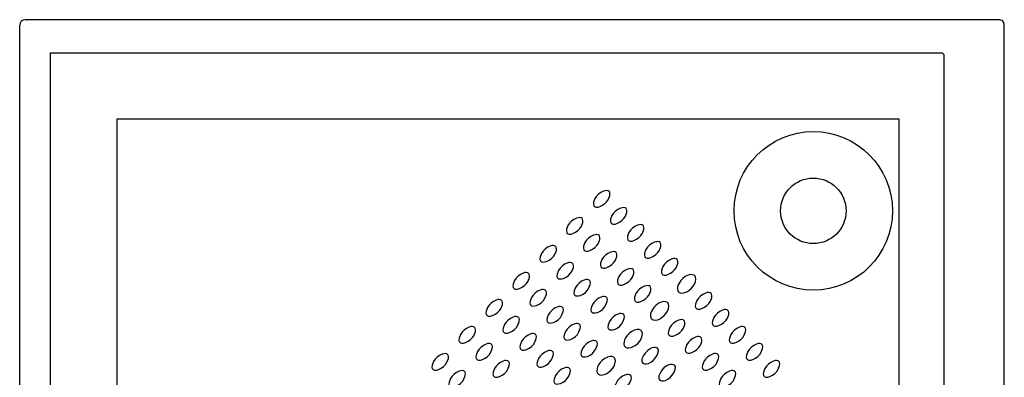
# Model space of a CAD drawing. Header units: millimetres. Extents: x 0 to 0.902, y -0.904 to 0.
# Tile 6 of 6: x 0 to 0.902, y -0.327 to 0. Entities that reach past the tile are written whole.
import ezdxf

# ---------------------------------------------------------------- set-up
doc = ezdxf.new("R2010")
doc.units = ezdxf.units.MM
doc.layers.add('BLOCKS', color=3, linetype='Continuous')

msp = doc.modelspace()

# ---------------------------------------------------------------- linework, layer by layer
at = {"layer": 'BLOCKS', "linetype": 'Continuous'}
for p, q in [((0.8972, 0), (0.005, 0)), ((0, -0.89915), (0, -0.005)), ((0.90219, -0.44879), (0.90219, -0.005)), ((0.02836, -0.84615), (0.02836, -0.03032)), ((0.02836, -0.03032), (0.84419, -0.03032)), ((0.84719, -0.42722), (0.84719, -0.03332)), ((0.08899, -0.09094), (0.08899, -0.80793)), ((0.80598, -0.09094), (0.08899, -0.09094)), ((0.80598, -0.41308), (0.80598, -0.09094))]:
    msp.add_line(p, q, dxfattribs=at)
at = {"layer": 'BLOCKS', "linetype": 'Continuous', "flags": 128}
msp.add_lwpolyline([(0.90219, -0.005), (0.9021, -0.00402), (0.90181, -0.00309), (0.90135, -0.00222), (0.90073, -0.00147), (0.89997, -0.00084), (0.89911, -0.00038), (0.89817, -0.0001), (0.8972, 0)], dxfattribs=at)
at = {"layer": 'BLOCKS'}
for points in [[(0.54075, -0.16108), (0.54088, -0.15914), (0.54059, -0.15802), (0.5401, -0.15729), (0.53936, -0.15679), (0.5379, -0.15649), (0.5367, -0.15656), (0.53502, -0.15699), (0.53261, -0.15816), (0.53046, -0.15976), (0.52863, -0.16165), (0.52714, -0.16381), (0.52587, -0.16702), (0.52574, -0.16899), (0.52602, -0.17013), (0.52652, -0.17087), (0.52723, -0.17135), (0.52817, -0.17162), (0.52999, -0.17158), (0.53173, -0.17111), (0.53412, -0.16993), (0.53625, -0.16832), (0.53805, -0.16643), (0.53952, -0.16427)], [(0.55508, -0.17983), (0.55631, -0.17664), (0.55643, -0.17469), (0.55615, -0.17358), (0.55565, -0.17285), (0.55492, -0.17235), (0.55345, -0.17204), (0.55226, -0.17212), (0.55057, -0.17255), (0.54817, -0.17372), (0.54601, -0.17532), (0.54419, -0.1772), (0.5427, -0.17936), (0.54143, -0.18258), (0.54129, -0.18454), (0.54158, -0.18568), (0.54208, -0.18642), (0.54279, -0.18691), (0.54373, -0.18718), (0.54554, -0.18714), (0.54729, -0.18667), (0.54967, -0.18549), (0.5518, -0.18387), (0.55361, -0.18198)], [(0.51601, -0.18583), (0.51613, -0.18389), (0.51584, -0.18277), (0.51535, -0.18204), (0.51462, -0.18154), (0.51315, -0.18123), (0.51195, -0.18131), (0.51027, -0.18174), (0.50786, -0.18291), (0.50571, -0.18451), (0.50388, -0.1864), (0.50239, -0.18856), (0.50113, -0.19177), (0.50099, -0.19374), (0.50127, -0.19487), (0.50177, -0.19562), (0.50248, -0.1961), (0.50342, -0.19637), (0.50524, -0.19633), (0.50698, -0.19586), (0.50937, -0.19468), (0.5115, -0.19307), (0.5133, -0.19118), (0.51477, -0.18902)], [(0.57187, -0.19219), (0.57199, -0.19025), (0.57171, -0.18913), (0.57121, -0.1884), (0.57048, -0.18791), (0.56901, -0.1876), (0.56782, -0.18767), (0.56613, -0.18811), (0.56372, -0.18927), (0.56157, -0.19087), (0.55974, -0.19276), (0.55825, -0.19492), (0.55699, -0.19814), (0.55685, -0.2001), (0.55713, -0.20124), (0.55763, -0.20198), (0.55834, -0.20246), (0.55928, -0.20273), (0.5611, -0.2027), (0.56284, -0.20223), (0.56523, -0.20104), (0.56736, -0.19943), (0.56916, -0.19754), (0.57064, -0.19538)], [(0.53033, -0.20457), (0.53156, -0.20138), (0.53168, -0.19944), (0.5314, -0.19833), (0.53091, -0.19759), (0.53017, -0.1971), (0.5287, -0.19679), (0.52751, -0.19687), (0.52582, -0.1973), (0.52342, -0.19846), (0.52127, -0.20007), (0.51944, -0.20195), (0.51795, -0.20411), (0.51668, -0.20733), (0.51655, -0.20929), (0.51683, -0.21043), (0.51733, -0.21117), (0.51804, -0.21166), (0.51898, -0.21193), (0.52079, -0.21189), (0.52254, -0.21142), (0.52492, -0.21023), (0.52705, -0.20862), (0.52886, -0.20673)], [(0.49176, -0.21132), (0.49188, -0.20937), (0.49159, -0.20826), (0.4911, -0.20753), (0.49037, -0.20703), (0.4889, -0.20672), (0.4877, -0.2068), (0.48602, -0.20723), (0.48361, -0.2084), (0.48146, -0.21), (0.47963, -0.21189), (0.47814, -0.21405), (0.47688, -0.21726), (0.47674, -0.21923), (0.47702, -0.22036), (0.47752, -0.2211), (0.47823, -0.22159), (0.47917, -0.22186), (0.48099, -0.22182), (0.48273, -0.22135), (0.48512, -0.22017), (0.48725, -0.21856), (0.48905, -0.21667), (0.49052, -0.21451)], [(0.58742, -0.20775), (0.58754, -0.20581), (0.58726, -0.20469), (0.58677, -0.20396), (0.58603, -0.20346), (0.58456, -0.20316), (0.58337, -0.20323), (0.58169, -0.20366), (0.57928, -0.20483), (0.57713, -0.20643), (0.5753, -0.20832), (0.57381, -0.21048), (0.57254, -0.21369), (0.57241, -0.21566), (0.57269, -0.21679), (0.57319, -0.21754), (0.5739, -0.21802), (0.57484, -0.21829), (0.57665, -0.21825), (0.5784, -0.21778), (0.58078, -0.2166), (0.58292, -0.21499), (0.58472, -0.2131), (0.58619, -0.21094)], [(0.54712, -0.21694), (0.54724, -0.215), (0.54696, -0.21388), (0.54646, -0.21315), (0.54573, -0.21265), (0.54426, -0.21235), (0.54307, -0.21242), (0.54138, -0.21286), (0.53897, -0.21402), (0.53682, -0.21562), (0.535, -0.21751), (0.5335, -0.21967), (0.53224, -0.22289), (0.5321, -0.22485), (0.53238, -0.22599), (0.53288, -0.22673), (0.53359, -0.22721), (0.53453, -0.22748), (0.53635, -0.22744), (0.53809, -0.22698), (0.54048, -0.22579), (0.54261, -0.22418), (0.54442, -0.22229), (0.54589, -0.22013)], [(0.50608, -0.23006), (0.50731, -0.22687), (0.50743, -0.22493), (0.50715, -0.22382), (0.50666, -0.22308), (0.50592, -0.22259), (0.50445, -0.22228), (0.50326, -0.22236), (0.50158, -0.22279), (0.49917, -0.22395), (0.49702, -0.22555), (0.49519, -0.22744), (0.4937, -0.2296), (0.49243, -0.23282), (0.4923, -0.23478), (0.49258, -0.23592), (0.49308, -0.23666), (0.49379, -0.23715), (0.49473, -0.23741), (0.49654, -0.23738), (0.49829, -0.23691), (0.50067, -0.23572), (0.5028, -0.23411), (0.50461, -0.23222)], [(0.60298, -0.2233), (0.6031, -0.22136), (0.60282, -0.22025), (0.60232, -0.21951), (0.60159, -0.21902), (0.60012, -0.21871), (0.59893, -0.21879), (0.59724, -0.21922), (0.59483, -0.22038), (0.59268, -0.22199), (0.59086, -0.22387), (0.58936, -0.22603), (0.5881, -0.22925), (0.58796, -0.23121), (0.58825, -0.23235), (0.58874, -0.23309), (0.58945, -0.23358), (0.5904, -0.23385), (0.59221, -0.23381), (0.59395, -0.23334), (0.59634, -0.23215), (0.59847, -0.23054), (0.60028, -0.22865), (0.60175, -0.22649)], [(0.46701, -0.23607), (0.46713, -0.23412), (0.46685, -0.23301), (0.46635, -0.23228), (0.46562, -0.23178), (0.46415, -0.23147), (0.46296, -0.23155), (0.46127, -0.23198), (0.45886, -0.23315), (0.45671, -0.23475), (0.45488, -0.23663), (0.45339, -0.23879), (0.45213, -0.24201), (0.45199, -0.24398), (0.45227, -0.24511), (0.45277, -0.24585), (0.45348, -0.24634), (0.45442, -0.24661), (0.45624, -0.24657), (0.45798, -0.2461), (0.46037, -0.24492), (0.4625, -0.2433), (0.4643, -0.24141), (0.46578, -0.23926)], [(0.56267, -0.2325), (0.5628, -0.23055), (0.56251, -0.22944), (0.56202, -0.22871), (0.56128, -0.22821), (0.55982, -0.2279), (0.55862, -0.22798), (0.55694, -0.22841), (0.55453, -0.22958), (0.55238, -0.23118), (0.55055, -0.23307), (0.54906, -0.23523), (0.54779, -0.23844), (0.54766, -0.24041), (0.54794, -0.24154), (0.54844, -0.24228), (0.54915, -0.24277), (0.55009, -0.24304), (0.55191, -0.243), (0.55365, -0.24253), (0.55604, -0.24135), (0.55817, -0.23974), (0.55997, -0.23785), (0.56144, -0.23569)], [(0.61915, -0.24007), (0.61958, -0.23743), (0.61933, -0.23579), (0.61886, -0.23484), (0.61851, -0.23443), (0.618, -0.23402), (0.61657, -0.23346), (0.61465, -0.23341), (0.61245, -0.23395), (0.60991, -0.23518), (0.60764, -0.23687), (0.60571, -0.23887), (0.60413, -0.24116), (0.60331, -0.24286), (0.60277, -0.24466), (0.60263, -0.24692), (0.603, -0.24833), (0.60367, -0.24928), (0.60419, -0.24971), (0.60529, -0.25018), (0.607, -0.25035), (0.60934, -0.24991), (0.61125, -0.24911), (0.61303, -0.24804), (0.61526, -0.24618), (0.61715, -0.24397), (0.6183, -0.24209)], [(0.52287, -0.24243), (0.52299, -0.24049), (0.52271, -0.23937), (0.52221, -0.23864), (0.52148, -0.23814), (0.52001, -0.23784), (0.51882, -0.23791), (0.51713, -0.23835), (0.51472, -0.23951), (0.51257, -0.24111), (0.51075, -0.243), (0.50925, -0.24516), (0.50799, -0.24838), (0.50785, -0.25034), (0.50813, -0.25148), (0.50863, -0.25222), (0.50934, -0.2527), (0.51028, -0.25297), (0.5121, -0.25293), (0.51384, -0.25247), (0.51623, -0.25128), (0.51836, -0.24967), (0.52017, -0.24778), (0.52164, -0.24562)], [(0.57823, -0.24805), (0.57835, -0.24611), (0.57807, -0.245), (0.57757, -0.24426), (0.57684, -0.24377), (0.57537, -0.24346), (0.57418, -0.24354), (0.57249, -0.24397), (0.57009, -0.24513), (0.56793, -0.24673), (0.56611, -0.24862), (0.56462, -0.25078), (0.56335, -0.254), (0.56321, -0.25596), (0.5635, -0.2571), (0.564, -0.25784), (0.56471, -0.25833), (0.56565, -0.25859), (0.56746, -0.25856), (0.56921, -0.25809), (0.57159, -0.2569), (0.57372, -0.25529), (0.57553, -0.2534), (0.577, -0.25124)], [(0.48133, -0.25481), (0.48256, -0.25162), (0.48268, -0.24968), (0.4824, -0.24856), (0.48191, -0.24783), (0.48117, -0.24734), (0.4797, -0.24703), (0.47851, -0.24711), (0.47683, -0.24754), (0.47442, -0.2487), (0.47227, -0.2503), (0.47044, -0.25219), (0.46895, -0.25435), (0.46768, -0.25757), (0.46755, -0.25953), (0.46783, -0.26067), (0.46833, -0.26141), (0.46904, -0.26189), (0.46998, -0.26216), (0.47179, -0.26213), (0.47354, -0.26166), (0.47592, -0.26047), (0.47806, -0.25886), (0.47986, -0.25697)], [(0.63286, -0.25761), (0.63409, -0.25442), (0.63421, -0.25247), (0.63393, -0.25136), (0.63344, -0.25063), (0.6327, -0.25013), (0.63123, -0.24982), (0.63004, -0.2499), (0.62836, -0.25033), (0.62595, -0.2515), (0.6238, -0.2531), (0.62197, -0.25499), (0.62048, -0.25715), (0.61921, -0.26036), (0.61908, -0.26233), (0.61936, -0.26346), (0.61986, -0.2642), (0.62057, -0.26469), (0.62151, -0.26496), (0.62332, -0.26492), (0.62507, -0.26445), (0.62745, -0.26327), (0.62958, -0.26166), (0.63139, -0.25977)], [(0.44226, -0.26081), (0.44238, -0.25887), (0.4421, -0.25776), (0.4416, -0.25702), (0.44087, -0.25653), (0.4394, -0.25622), (0.43821, -0.2563), (0.43652, -0.25673), (0.43411, -0.25789), (0.43196, -0.2595), (0.43014, -0.26138), (0.42864, -0.26354), (0.42738, -0.26676), (0.42724, -0.26872), (0.42752, -0.26986), (0.42802, -0.2706), (0.42873, -0.27109), (0.42967, -0.27136), (0.43149, -0.27132), (0.43323, -0.27085), (0.43562, -0.26966), (0.43775, -0.26805), (0.43956, -0.26616), (0.44103, -0.264)], [(0.53842, -0.25799), (0.53855, -0.25604), (0.53826, -0.25493), (0.53777, -0.2542), (0.53703, -0.2537), (0.53557, -0.25339), (0.53437, -0.25347), (0.53269, -0.2539), (0.53028, -0.25507), (0.52813, -0.25667), (0.5263, -0.25855), (0.52481, -0.26071), (0.52354, -0.26393), (0.52341, -0.2659), (0.52369, -0.26703), (0.52419, -0.26777), (0.5249, -0.26826), (0.52584, -0.26853), (0.52766, -0.26849), (0.5294, -0.26802), (0.53179, -0.26684), (0.53392, -0.26523), (0.53572, -0.26333), (0.53719, -0.26118)], [(0.5944, -0.26481), (0.59484, -0.26218), (0.59458, -0.26054), (0.59411, -0.25959), (0.59377, -0.25918), (0.59326, -0.25877), (0.59182, -0.25821), (0.5899, -0.25816), (0.5877, -0.2587), (0.58516, -0.25993), (0.58289, -0.26162), (0.58096, -0.26362), (0.57938, -0.26591), (0.57856, -0.26761), (0.57802, -0.26941), (0.57788, -0.27167), (0.57826, -0.27307), (0.57892, -0.27403), (0.57944, -0.27446), (0.58054, -0.27493), (0.58225, -0.2751), (0.58459, -0.27465), (0.5865, -0.27386), (0.58828, -0.27279), (0.59051, -0.27093), (0.5924, -0.26872), (0.59355, -0.26684)], [(0.49812, -0.26718), (0.49824, -0.26524), (0.49796, -0.26412), (0.49746, -0.26339), (0.49673, -0.26289), (0.49526, -0.26259), (0.49407, -0.26266), (0.49238, -0.26309), (0.48997, -0.26426), (0.48782, -0.26586), (0.486, -0.26775), (0.4845, -0.26991), (0.48324, -0.27312), (0.4831, -0.27509), (0.48339, -0.27623), (0.48388, -0.27697), (0.48459, -0.27745), (0.48554, -0.27772), (0.48735, -0.27768), (0.48909, -0.27721), (0.49148, -0.27603), (0.49361, -0.27442), (0.49542, -0.27253), (0.49689, -0.27037)], [(0.55398, -0.27354), (0.5541, -0.2716), (0.55382, -0.27048), (0.55332, -0.26975), (0.55259, -0.26926), (0.55112, -0.26895), (0.54993, -0.26903), (0.54824, -0.26946), (0.54584, -0.27062), (0.54368, -0.27222), (0.54186, -0.27411), (0.54037, -0.27627), (0.5391, -0.27949), (0.53896, -0.28145), (0.53925, -0.28259), (0.53975, -0.28333), (0.54046, -0.28382), (0.5414, -0.28408), (0.54321, -0.28405), (0.54496, -0.28358), (0.54734, -0.28239), (0.54947, -0.28078), (0.55128, -0.27889), (0.55275, -0.27673)], [(0.64965, -0.26997), (0.64977, -0.26803), (0.64949, -0.26692), (0.64899, -0.26618), (0.64826, -0.26569), (0.64679, -0.26538), (0.6456, -0.26546), (0.64391, -0.26589), (0.6415, -0.26705), (0.63935, -0.26865), (0.63753, -0.27054), (0.63603, -0.2727), (0.63477, -0.27592), (0.63463, -0.27788), (0.63492, -0.27902), (0.63541, -0.27976), (0.63612, -0.28025), (0.63706, -0.28051), (0.63888, -0.28048), (0.64062, -0.28001), (0.64301, -0.27882), (0.64514, -0.27721), (0.64695, -0.27532), (0.64842, -0.27316)], [(0.45658, -0.27956), (0.45781, -0.27637), (0.45794, -0.27443), (0.45765, -0.27331), (0.45716, -0.27258), (0.45642, -0.27209), (0.45496, -0.27178), (0.45376, -0.27185), (0.45208, -0.27229), (0.44967, -0.27345), (0.44752, -0.27505), (0.44569, -0.27694), (0.4442, -0.2791), (0.44293, -0.28232), (0.4428, -0.28428), (0.44308, -0.28542), (0.44358, -0.28616), (0.44429, -0.28664), (0.44523, -0.28691), (0.44705, -0.28687), (0.44879, -0.28641), (0.45118, -0.28522), (0.45331, -0.28361), (0.45511, -0.28172)], [(0.51368, -0.28274), (0.5138, -0.28079), (0.51351, -0.27968), (0.51302, -0.27894), (0.51229, -0.27845), (0.51082, -0.27814), (0.50962, -0.27822), (0.50794, -0.27865), (0.50553, -0.27982), (0.50338, -0.28142), (0.50155, -0.2833), (0.50006, -0.28546), (0.4988, -0.28868), (0.49866, -0.29064), (0.49894, -0.29178), (0.49944, -0.29252), (0.50015, -0.29301), (0.50109, -0.29328), (0.50291, -0.29324), (0.50465, -0.29277), (0.50704, -0.29158), (0.50917, -0.28997), (0.51097, -0.28808), (0.51244, -0.28593)], [(0.60811, -0.28236), (0.60934, -0.27917), (0.60947, -0.27722), (0.60918, -0.27611), (0.60869, -0.27538), (0.60795, -0.27488), (0.60648, -0.27457), (0.60529, -0.27465), (0.60361, -0.27508), (0.6012, -0.27625), (0.59905, -0.27785), (0.59722, -0.27973), (0.59573, -0.28189), (0.59446, -0.28511), (0.59433, -0.28708), (0.59461, -0.28821), (0.59511, -0.28895), (0.59582, -0.28944), (0.59676, -0.28971), (0.59857, -0.28967), (0.60032, -0.2892), (0.60271, -0.28802), (0.60484, -0.2864), (0.60664, -0.28451)], [(0.41751, -0.28556), (0.41763, -0.28362), (0.41735, -0.28251), (0.41685, -0.28177), (0.41612, -0.28128), (0.41465, -0.28097), (0.41346, -0.28105), (0.41177, -0.28148), (0.40936, -0.28264), (0.40721, -0.28424), (0.40539, -0.28613), (0.40389, -0.28829), (0.40263, -0.29151), (0.40249, -0.29347), (0.40278, -0.29461), (0.40327, -0.29535), (0.40398, -0.29584), (0.40493, -0.2961), (0.40674, -0.29607), (0.40848, -0.2956), (0.41087, -0.29441), (0.413, -0.2928), (0.41481, -0.29091), (0.41628, -0.28875)], [(0.47337, -0.29193), (0.47349, -0.28998), (0.47321, -0.28887), (0.47271, -0.28814), (0.47198, -0.28764), (0.47051, -0.28733), (0.46932, -0.28741), (0.46763, -0.28784), (0.46523, -0.28901), (0.46307, -0.29061), (0.46125, -0.2925), (0.45976, -0.29466), (0.45849, -0.29787), (0.45835, -0.29984), (0.45864, -0.30097), (0.45914, -0.30172), (0.45985, -0.3022), (0.46079, -0.30247), (0.4626, -0.30243), (0.46435, -0.30196), (0.46673, -0.30078), (0.46886, -0.29917), (0.47067, -0.29728), (0.47214, -0.29512)], [(0.57015, -0.2903), (0.57059, -0.28767), (0.57033, -0.28603), (0.56986, -0.28508), (0.56952, -0.28467), (0.56901, -0.28426), (0.56758, -0.2837), (0.56565, -0.28365), (0.56345, -0.28419), (0.56091, -0.28542), (0.55864, -0.28711), (0.55671, -0.28911), (0.55513, -0.2914), (0.55431, -0.2931), (0.55377, -0.2949), (0.55363, -0.29716), (0.55401, -0.29856), (0.55467, -0.29952), (0.55519, -0.29995), (0.55629, -0.30042), (0.558, -0.30059), (0.56034, -0.30014), (0.56225, -0.29935), (0.56403, -0.29828), (0.56626, -0.29641), (0.56815, -0.29421), (0.5693, -0.29233)], [(0.6652, -0.28553), (0.66533, -0.28359), (0.66504, -0.28247), (0.66455, -0.28174), (0.66381, -0.28124), (0.66235, -0.28094), (0.66115, -0.28101), (0.65947, -0.28145), (0.65706, -0.28261), (0.65491, -0.28421), (0.65308, -0.2861), (0.65159, -0.28826), (0.65032, -0.29148), (0.65019, -0.29344), (0.65047, -0.29458), (0.65097, -0.29532), (0.65168, -0.2958), (0.65262, -0.29607), (0.65444, -0.29603), (0.65618, -0.29556), (0.65857, -0.29438), (0.6607, -0.29277), (0.6625, -0.29088), (0.66397, -0.28872)], [(0.43183, -0.30431), (0.43307, -0.30112), (0.43319, -0.29918), (0.4329, -0.29806), (0.43241, -0.29733), (0.43168, -0.29683), (0.43021, -0.29653), (0.42901, -0.2966), (0.42733, -0.29704), (0.42492, -0.2982), (0.42277, -0.2998), (0.42094, -0.30169), (0.41945, -0.30385), (0.41819, -0.30707), (0.41805, -0.30903), (0.41833, -0.31017), (0.41883, -0.31091), (0.41954, -0.31139), (0.42048, -0.31166), (0.4223, -0.31162), (0.42404, -0.31115), (0.42643, -0.30997), (0.42856, -0.30836), (0.43036, -0.30647)], [(0.52923, -0.29829), (0.52935, -0.29635), (0.52907, -0.29523), (0.52858, -0.2945), (0.52784, -0.29401), (0.52637, -0.2937), (0.52518, -0.29377), (0.5235, -0.29421), (0.52109, -0.29537), (0.51894, -0.29697), (0.51711, -0.29886), (0.51562, -0.30102), (0.51435, -0.30424), (0.51422, -0.3062), (0.5145, -0.30734), (0.515, -0.30808), (0.51571, -0.30856), (0.51665, -0.30883), (0.51846, -0.30879), (0.52021, -0.30833), (0.52259, -0.30714), (0.52472, -0.30553), (0.52653, -0.30364), (0.528, -0.30148)], [(0.6249, -0.29472), (0.62502, -0.29278), (0.62474, -0.29166), (0.62424, -0.29093), (0.62351, -0.29044), (0.62204, -0.29013), (0.62085, -0.29021), (0.61916, -0.29064), (0.61676, -0.2918), (0.6146, -0.2934), (0.61278, -0.29529), (0.61128, -0.29745), (0.61002, -0.30067), (0.60988, -0.30263), (0.61017, -0.30377), (0.61067, -0.30451), (0.61137, -0.30499), (0.61232, -0.30526), (0.61413, -0.30523), (0.61587, -0.30476), (0.61826, -0.30357), (0.62039, -0.30196), (0.6222, -0.30007), (0.62367, -0.29791)], [(0.67953, -0.30428), (0.68076, -0.30109), (0.68088, -0.29914), (0.6806, -0.29803), (0.6801, -0.2973), (0.67937, -0.2968), (0.6779, -0.29649), (0.67671, -0.29657), (0.67502, -0.297), (0.67262, -0.29817), (0.67047, -0.29977), (0.66864, -0.30165), (0.66715, -0.30381), (0.66588, -0.30703), (0.66575, -0.309), (0.66603, -0.31013), (0.66653, -0.31087), (0.66724, -0.31136), (0.66818, -0.31163), (0.66999, -0.31159), (0.67174, -0.31112), (0.67412, -0.30994), (0.67625, -0.30832), (0.67806, -0.30643)], [(0.39276, -0.31031), (0.39288, -0.30837), (0.3926, -0.30725), (0.3921, -0.30652), (0.39137, -0.30603), (0.3899, -0.30572), (0.38871, -0.3058), (0.38702, -0.30623), (0.38462, -0.30739), (0.38246, -0.30899), (0.38064, -0.31088), (0.37915, -0.31304), (0.37788, -0.31626), (0.37774, -0.31822), (0.37803, -0.31936), (0.37853, -0.3201), (0.37924, -0.32058), (0.38018, -0.32085), (0.38199, -0.32082), (0.38374, -0.32035), (0.38612, -0.31916), (0.38825, -0.31755), (0.39006, -0.31566), (0.39153, -0.3135)], [(0.48893, -0.30748), (0.48905, -0.30554), (0.48877, -0.30443), (0.48827, -0.30369), (0.48754, -0.3032), (0.48607, -0.30289), (0.48488, -0.30297), (0.48319, -0.3034), (0.48078, -0.30456), (0.47863, -0.30616), (0.4768, -0.30805), (0.47531, -0.31021), (0.47405, -0.31343), (0.47391, -0.31539), (0.47419, -0.31653), (0.47469, -0.31727), (0.4754, -0.31776), (0.47634, -0.31802), (0.47816, -0.31799), (0.4799, -0.31752), (0.48229, -0.31633), (0.48442, -0.31472), (0.48622, -0.31283), (0.4877, -0.31067)], [(0.58386, -0.30785), (0.58509, -0.30466), (0.58522, -0.30271), (0.58493, -0.3016), (0.58444, -0.30087), (0.5837, -0.30037), (0.58223, -0.30006), (0.58104, -0.30014), (0.57936, -0.30057), (0.57695, -0.30174), (0.5748, -0.30334), (0.57297, -0.30522), (0.57148, -0.30738), (0.57021, -0.3106), (0.57008, -0.31256), (0.57036, -0.3137), (0.57086, -0.31444), (0.57157, -0.31493), (0.57251, -0.3152), (0.57432, -0.31516), (0.57607, -0.31469), (0.57846, -0.31351), (0.58059, -0.31189), (0.58239, -0.31)], [(0.64046, -0.31028), (0.64058, -0.30834), (0.64029, -0.30722), (0.6398, -0.30649), (0.63907, -0.30599), (0.6376, -0.30569), (0.63641, -0.30576), (0.63472, -0.30619), (0.63231, -0.30736), (0.63016, -0.30896), (0.62833, -0.31085), (0.62684, -0.31301), (0.62558, -0.31622), (0.62544, -0.31819), (0.62572, -0.31933), (0.62622, -0.32007), (0.62693, -0.32055), (0.62787, -0.32082), (0.62969, -0.32078), (0.63143, -0.32031), (0.63382, -0.31913), (0.63595, -0.31752), (0.63775, -0.31563), (0.63922, -0.31347)], [(0.44862, -0.31668), (0.44874, -0.31473), (0.44846, -0.31362), (0.44797, -0.31289), (0.44723, -0.31239), (0.44576, -0.31208), (0.44457, -0.31216), (0.44289, -0.31259), (0.44048, -0.31376), (0.43833, -0.31536), (0.4365, -0.31724), (0.43501, -0.3194), (0.43374, -0.32262), (0.43361, -0.32459), (0.43389, -0.32572), (0.43439, -0.32646), (0.4351, -0.32695), (0.43604, -0.32722), (0.43785, -0.32718), (0.4396, -0.32671), (0.44198, -0.32553), (0.44411, -0.32391), (0.44592, -0.32202), (0.44739, -0.31987)], [(0.5454, -0.31505), (0.54584, -0.31242), (0.54559, -0.31078), (0.54511, -0.30983), (0.54477, -0.30942), (0.54426, -0.30901), (0.54283, -0.30845), (0.5409, -0.3084), (0.5387, -0.30893), (0.53616, -0.31017), (0.53389, -0.31186), (0.53196, -0.31386), (0.53038, -0.31615), (0.52957, -0.31785), (0.52902, -0.31965), (0.52888, -0.3219), (0.52926, -0.32331), (0.52992, -0.32427), (0.53044, -0.32469), (0.53154, -0.32517), (0.53325, -0.32533), (0.53559, -0.32489), (0.5375, -0.3241), (0.53928, -0.32302), (0.54151, -0.32116), (0.5434, -0.31895), (0.54456, -0.31708)], [(0.60065, -0.32021), (0.60077, -0.31827), (0.60049, -0.31715), (0.59999, -0.31642), (0.59926, -0.31593), (0.59779, -0.31562), (0.5966, -0.31569), (0.59491, -0.31613), (0.59251, -0.31729), (0.59035, -0.31889), (0.58853, -0.32078), (0.58703, -0.32294), (0.58577, -0.32616), (0.58563, -0.32812), (0.58592, -0.32926), (0.58642, -0.33), (0.58712, -0.33048), (0.58807, -0.33075), (0.58988, -0.33072), (0.59162, -0.33025), (0.59401, -0.32906), (0.59614, -0.32745), (0.59795, -0.32556), (0.59942, -0.3234)], [(0.69632, -0.31664), (0.69644, -0.3147), (0.69616, -0.31358), (0.69566, -0.31285), (0.69493, -0.31236), (0.69346, -0.31205), (0.69227, -0.31213), (0.69058, -0.31256), (0.68817, -0.31372), (0.68602, -0.31532), (0.68419, -0.31721), (0.6827, -0.31937), (0.68144, -0.32259), (0.6813, -0.32455), (0.68158, -0.32569), (0.68208, -0.32643), (0.68279, -0.32692), (0.68373, -0.32718), (0.68555, -0.32715), (0.68729, -0.32668), (0.68968, -0.32549), (0.69181, -0.32388), (0.69362, -0.32199), (0.69509, -0.31983)], [(0.40709, -0.32906), (0.40832, -0.32587), (0.40844, -0.32393), (0.40816, -0.32281), (0.40766, -0.32208), (0.40693, -0.32158), (0.40546, -0.32128), (0.40427, -0.32135), (0.40258, -0.32178), (0.40017, -0.32295), (0.39802, -0.32455), (0.39619, -0.32644), (0.3947, -0.3286), (0.39344, -0.33181), (0.3933, -0.33378), (0.39358, -0.33492), (0.39408, -0.33566), (0.39479, -0.33614), (0.39573, -0.33641), (0.39755, -0.33637), (0.39929, -0.3359), (0.40168, -0.33472), (0.40381, -0.33311), (0.40561, -0.33122)], [(0.50448, -0.32304), (0.50461, -0.3211), (0.50432, -0.31998), (0.50383, -0.31925), (0.50309, -0.31875), (0.50162, -0.31845), (0.50043, -0.31852), (0.49875, -0.31896), (0.49634, -0.32012), (0.49419, -0.32172), (0.49236, -0.32361), (0.49087, -0.32577), (0.4896, -0.32899), (0.48947, -0.33095), (0.48975, -0.33209), (0.49025, -0.33283), (0.49096, -0.33331), (0.4919, -0.33358), (0.49371, -0.33354), (0.49546, -0.33308), (0.49785, -0.33189), (0.49998, -0.33028), (0.50178, -0.32839), (0.50325, -0.32623)], [(0.65478, -0.32903), (0.65601, -0.32584), (0.65613, -0.32389), (0.65585, -0.32278), (0.65536, -0.32204), (0.65462, -0.32155), (0.65315, -0.32124), (0.65196, -0.32132), (0.65028, -0.32175), (0.64787, -0.32292), (0.64572, -0.32452), (0.64389, -0.3264), (0.6424, -0.32856), (0.64113, -0.33178), (0.641, -0.33374), (0.64128, -0.33488), (0.64178, -0.33562), (0.64249, -0.33611), (0.64343, -0.33638), (0.64524, -0.33634), (0.64699, -0.33587), (0.64937, -0.33468), (0.6515, -0.33307), (0.65331, -0.33118)], [(0.55911, -0.33259), (0.56034, -0.3294), (0.56047, -0.32746), (0.56018, -0.32635), (0.55969, -0.32561), (0.55895, -0.32512), (0.55749, -0.32481), (0.55629, -0.32489), (0.55461, -0.32532), (0.5522, -0.32648), (0.55005, -0.32809), (0.54822, -0.32997), (0.54673, -0.33213), (0.54546, -0.33535), (0.54533, -0.33731), (0.54561, -0.33845), (0.54611, -0.33919), (0.54682, -0.33968), (0.54776, -0.33995), (0.54958, -0.33991), (0.55132, -0.33944), (0.55371, -0.33825), (0.55584, -0.33664), (0.55764, -0.33475)]]:
    msp.add_lwpolyline(points, close=True, dxfattribs=at)
at = {"layer": 'BLOCKS', "linetype": 'Continuous'}
for radius in [0.07258, 0.03]:
    msp.add_circle((0.72719, -0.175), radius, dxfattribs=at)
at = {"layer": 'BLOCKS'}
msp.add_arc((0.005, -0.005), 0.005, 90, 180, dxfattribs=at)
at = {"layer": 'BLOCKS', "linetype": 'Continuous'}
msp.add_arc((0.84419, -0.03332), 0.003, 0, 90, dxfattribs=at)

doc.saveas('drawing.dxf')
